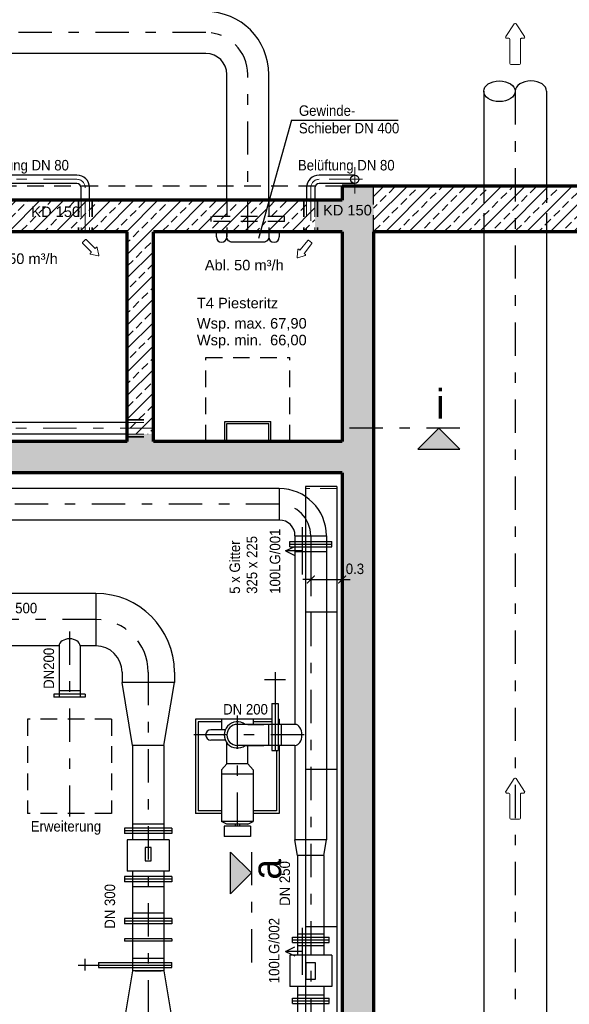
# Model space of a CAD drawing. Header units: metres. Extents: x -5 to 93, y -48 to 79.
# Tile 13 of 91: x 14.35 to 19.6, y -22.98 to -13.59. Entities that reach past the tile are written whole.
import ezdxf

# ---------------------------------------------------------------- set-up
doc = ezdxf.new("R2010")
doc.units = ezdxf.units.M
doc.header["$LTSCALE"] = 0.05
doc.linetypes.add('STRICHPUNKT2', pattern=[12.7, 6.35, -3.175, 0, -3.175])
doc.linetypes.add('VERDECKT2', pattern=[4.7625, 3.175, -1.5875])
for name, color, linetype, lineweight in [('Beschrifttung', 7, 'Continuous', 18), ('Lüftung', 82, 'Continuous', 30), ('Lüftung_mitte', 82, 'STRICHPUNKT2', 20), ('Lüftung_Text', 82, 'Continuous', 20), ('Lüftung_verdeckt', 82, 'VERDECKT2', 20), ('Maschinenbau', 152, 'Continuous', 30), ('Rohre', 160, 'Continuous', 30), ('Rohre_mitte', 160, 'STRICHPUNKT2', 25), ('Rohre_verdeckt', 160, 'VERDECKT2', 25), ('Sonstiges-1', 3, 'Continuous', 25), ('Sonstiges-verdeckt', 3, 'VERDECKT2', 25), ('Wand', 6, 'Continuous', 70), ('Wand-Schraffur', 252, 'Continuous', 20), ('Wand-verdeckt-2', 2, 'VERDECKT2', 35)]:
    doc.layers.add(name, color=color, linetype=linetype, lineweight=lineweight)
doc.layers.add('Lüftung_Schnitte', color=7, linetype='Continuous')
doc.layers.add('Rohre_Text', color=160, linetype='Continuous')
doc.styles.add('Arial', font='arial.ttf', dxfattribs={"width": 0.9})
doc.styles.get("Standard").update_dxf_attribs({"font": 'arial.ttf'})

# ---------------------------------------------------------------- blocks, each defined once
blk = doc.blocks.new('Pfeil')
at = {"layer": 'Beschrifttung'}
for p, q in [((0, -0.04), (0, 0.04)), ((0.01, 0.05), (0.24, 0.05)), ((0.25, 0.06), (0.25, 0.0813)), ((0.3875, 0.0083), (0.2655, 0.0896)), ((0.01, -0.05), (0.24, -0.05)), ((0.25, -0.0813), (0.25, -0.06)), ((0.2655, -0.0896), (0.3875, -0.0083))]:
    blk.add_line(p, q, dxfattribs=at)
for centre, start, end in [((0.01, 0.04), 90, 180), ((0.24, 0.06), 270, 0), ((0.26, 0.0813), 56.30993, 180), ((0.382, 0), 303.69007, 56.30993), ((0.01, -0.04), 180, 270), ((0.24, -0.06), 0, 90), ((0.26, -0.0813), 180, 303.69007)]:
    blk.add_arc(centre, 0.01, start, end, dxfattribs=at)
blk = doc.blocks.new('_ArchTick')
at = {"color": 0, "linetype": 'ByBlock', "const_width": 0.15}
blk.add_lwpolyline([(-0.5, -0.5), (0.5, 0.5)], dxfattribs=at)

msp = doc.modelspace()

# ---------------------------------------------------------------- hatches: boundary and pattern name
at = {"layer": 'Lüftung_Schnitte'}
for points in [[(18.552, -17.6854), (18.352, -17.4854), (18.152, -17.6854)], [(16.3636, -21.9273), (16.5636, -21.7273), (16.3636, -21.5273)]]:
    msp.add_hatch(color=256, dxfattribs=at).paths.add_polyline_path(points)
at = {"layer": 'Wand-Schraffur'}
h = msp.add_hatch(dxfattribs=at)
h.set_pattern_fill('ANSI33', color=256, scale=0.025, style=0)
h.paths.add_polyline_path([(17.6044, -25.9904), (17.5544, -25.9904), (17.5544, -26.0904), (17.6044, -26.0904)])
h.paths.add_polyline_path([(17.5544, -25.6904), (17.4294, -25.6904), (17.4294, -25.9904), (17.5544, -25.9904)])
h.paths.add_polyline_path([(17.6044, -25.6904), (17.5544, -25.6904), (17.5544, -25.9904), (17.6044, -25.9904)])
h.paths.add_polyline_path([(17.7294, -25.6904), (17.6044, -25.6904), (17.6044, -25.9904), (17.7294, -25.9904)])
h.paths.add_polyline_path([(17.7294, -25.3904), (17.6044, -25.3904), (17.6044, -25.6904), (17.7294, -25.6904)])
h.paths.add_polyline_path([(17.6044, -25.3904), (17.5544, -25.3904), (17.5544, -25.6904), (17.6044, -25.6904)])
h.paths.add_polyline_path([(17.5544, -25.3904), (17.4294, -25.3904), (17.4294, -25.6904), (17.5544, -25.6904)])
h.paths.add_polyline_path([(17.6044, -25.2904), (17.5544, -25.2904), (17.5544, -25.3904), (17.6044, -25.3904)], flags=17)
h.paths.add_polyline_path([(17.7294, -15.6104), (17.7294, -15.1754), (17.4294, -15.1754), (17.4294, -15.3104), (17.1694, -15.3104), (17.1694, -15.6104), (17.4294, -15.6104), (17.4294, -17.6104), (15.6294, -17.6104), (15.6294, -17.5404), (15.3794, -17.5404), (15.3794, -17.6104), (11.7794, -17.6104), (11.7794, -17.5404), (11.5294, -17.5404), (11.5294, -17.6104), (7.0294, -17.6104), (7.0294, -16.9104), (6.9061, -16.9104), (6.9061, -17.0104), (6.8561, -17.0104), (6.8561, -16.9104), (6.7294, -16.9104), (6.7294, -17.9104), (17.4294, -17.9104), (17.4294, -25.3904), (17.5544, -25.3904), (17.5544, -25.2904), (17.6044, -25.2904), (17.6044, -25.3904), (17.7294, -25.3904)])
h = msp.add_hatch(dxfattribs=at)
h.set_pattern_fill('ANSI33', color=256, scale=0.025, style=0)
h.paths.add_polyline_path([(18.7794, -15.6104), (18.7794, -15.1754), (17.7294, -15.1754), (17.7294, -15.6104)])
h.paths.add_polyline_path([(18.7794, -15.6104), (19.0794, -15.6104), (19.0794, -15.1754), (18.7794, -15.1754)])
h.paths.add_polyline_path([(19.3794, -15.1754), (19.0794, -15.1754), (19.0794, -15.6104), (19.3794, -15.6104)])
h.paths.add_polyline_path([(19.8544, -15.6104), (19.8544, -15.1754), (19.3794, -15.1754), (19.3794, -15.6104)])
h.paths.add_polyline_path([(19.8544, -15.6104), (19.9794, -15.6104), (19.9794, -15.1754), (19.8544, -15.1754)])
h.paths.add_polyline_path([(19.3616, -27.1859), (19.839, -27.1859), (19.839, -27.0327), (19.3616, -27.0327)], flags=9)
h = msp.add_hatch(dxfattribs=at)
h.set_pattern_fill('ANSI33', color=256, scale=0.025, style=0)
h.paths.add_polyline_path([(6.9061, -16.2104), (6.8561, -16.2104), (6.8561, -16.3104), (6.9061, -16.3104)])
h.paths.add_polyline_path([(6.8561, -16.3104), (6.7294, -16.3104), (6.7294, -16.6104), (6.8561, -16.6104)])
h.paths.add_polyline_path([(6.9061, -16.3104), (6.8561, -16.3104), (6.8561, -16.6104), (6.9061, -16.6104)])
h.paths.add_polyline_path([(7.0294, -16.3104), (6.9061, -16.3104), (6.9061, -16.6104), (7.0294, -16.6104)])
h.paths.add_polyline_path([(6.8561, -16.6104), (6.7294, -16.6104), (6.7294, -16.9104), (6.8561, -16.9104)])
h.paths.add_polyline_path([(6.9061, -16.6104), (6.8561, -16.6104), (6.8561, -16.9104), (6.9061, -16.9104)])
h.paths.add_polyline_path([(7.0294, -16.6104), (6.9061, -16.6104), (6.9061, -16.9104), (7.0294, -16.9104)])
h.paths.add_polyline_path([(6.9061, -16.9104), (6.8561, -16.9104), (6.8561, -17.0104), (6.9061, -17.0104)])
h.paths.add_polyline_path([(7.4294, -15.3104), (7.3894, -15.3104), (7.3894, -15.6104), (7.4294, -15.6104)])
h.paths.add_polyline_path([(7.4694, -15.3104), (7.4294, -15.3104), (7.4294, -15.6104), (7.4694, -15.6104)])
h.paths.add_polyline_path([(13.3294, -15.3104), (7.4694, -15.3104), (7.4694, -15.6104), (11.5294, -15.6104), (11.5294, -17.1804), (11.7794, -17.1804), (11.7794, -15.6104), (13.3294, -15.6104), (13.3294, -15.5144), (13.2294, -15.5144), (13.2294, -15.4644), (13.3294, -15.4644)])
h.paths.add_polyline_path([(11.7794, -17.1804), (11.5294, -17.1804), (11.5294, -17.2354), (11.7794, -17.2354)])
h.paths.add_polyline_path([(11.7794, -17.2354), (11.5294, -17.2354), (11.5294, -17.2904), (11.7794, -17.2904)])
h.paths.add_polyline_path([(11.7794, -17.2904), (11.5294, -17.2904), (11.5294, -17.4304), (11.7794, -17.4304)])
h.paths.add_polyline_path([(11.7794, -17.4304), (11.5294, -17.4304), (11.5294, -17.4854), (11.7794, -17.4854)])
h.paths.add_polyline_path([(11.7794, -17.4854), (11.5294, -17.4854), (11.5294, -17.5404), (11.7794, -17.5404)])
h.paths.add_polyline_path([(13.5794, -15.3104), (13.3294, -15.3104), (13.3294, -15.4644), (13.5794, -15.4644)])
h.paths.add_polyline_path([(13.5794, -15.4644), (13.3294, -15.4644), (13.3294, -15.5144), (13.5794, -15.5144)])
h.paths.add_polyline_path([(13.5794, -15.5144), (13.3294, -15.5144), (13.3294, -15.6104), (13.5794, -15.6104)])
h.paths.add_polyline_path([(13.8294, -15.3104), (13.5794, -15.3104), (13.5794, -15.4644), (13.8294, -15.4644)])
h.paths.add_polyline_path([(13.8294, -15.4644), (13.5794, -15.4644), (13.5794, -15.5144), (13.8294, -15.5144)])
h.paths.add_polyline_path([(13.8294, -15.5144), (13.5794, -15.5144), (13.5794, -15.6104), (13.8294, -15.6104)])
h.paths.add_polyline_path([(13.9294, -15.4644), (13.8294, -15.4644), (13.8294, -15.5144), (13.9294, -15.5144)], flags=16)
h.paths.add_polyline_path([(14.9394, -15.3104), (13.8294, -15.3104), (13.8294, -15.4644), (13.9294, -15.4644), (13.9294, -15.5144), (13.8294, -15.5144), (13.8294, -15.6104), (14.9394, -15.6104)])
h.paths.add_polyline_path([(14.9794, -15.3104), (14.9394, -15.3104), (14.9394, -15.6104), (14.9794, -15.6104)])
h.paths.add_polyline_path([(15.0194, -15.3104), (14.9794, -15.3104), (14.9794, -15.6104), (15.0194, -15.6104)])
h.paths.add_polyline_path([(16.3294, -15.3104), (15.0194, -15.3104), (15.0194, -15.6104), (15.3794, -15.6104), (15.3794, -17.4304), (15.6294, -17.4304), (15.6294, -15.6104), (16.3294, -15.6104), (16.3294, -15.5144), (16.1794, -15.5144), (16.1794, -15.4644), (16.3294, -15.4644)])
h.paths.add_polyline_path([(16.3294, -15.4644), (16.1794, -15.4644), (16.1794, -15.5144), (16.3294, -15.5144)])
h.paths.add_polyline_path([(16.5294, -15.3104), (16.3294, -15.3104), (16.3294, -15.4644), (16.5294, -15.4644)])
h.paths.add_polyline_path([(16.5294, -15.4644), (16.3294, -15.4644), (16.3294, -15.5144), (16.5294, -15.5144)])
h.paths.add_polyline_path([(16.5294, -15.5144), (16.3294, -15.5144), (16.3294, -15.6104), (16.5294, -15.6104)])
h.paths.add_polyline_path([(16.7294, -15.3224), (16.7294, -15.3104), (16.5294, -15.3104), (16.5294, -15.4644), (16.6899, -15.4644)])
h.paths.add_polyline_path([(16.6899, -15.4644), (16.5294, -15.4644), (16.5294, -15.5144), (16.676, -15.5144)])
h.paths.add_polyline_path([(16.8794, -15.4644), (16.7294, -15.4644), (16.7294, -15.5144), (16.8794, -15.5144)], flags=17)
h.paths.add_polyline_path([(16.7294, -15.5144), (16.676, -15.5144), (16.6493, -15.6104), (16.7294, -15.6104)])
h.paths.add_polyline_path([(16.676, -15.5144), (16.5294, -15.5144), (16.5294, -15.6104), (16.6493, -15.6104)])
h.paths.add_polyline_path([(17.0894, -15.3104), (16.7327, -15.3104), (16.7294, -15.3224), (16.7294, -15.4644), (16.8794, -15.4644), (16.8794, -15.5144), (16.7294, -15.5144), (16.7294, -15.6104), (17.0894, -15.6104)])
h.paths.add_polyline_path([(17.1294, -15.3104), (17.0894, -15.3104), (17.0894, -15.6104), (17.1294, -15.6104)])
h.paths.add_polyline_path([(17.1694, -15.3104), (17.1294, -15.3104), (17.1294, -15.6104), (17.1694, -15.6104)])
h.paths.add_polyline_path([(15.6294, -17.4304), (15.3794, -17.4304), (15.3794, -17.4854), (15.6294, -17.4854)])
h.paths.add_polyline_path([(15.6294, -17.4854), (15.3794, -17.4854), (15.3794, -17.5404), (15.6294, -17.5404)])

# ---------------------------------------------------------------- linework, layer by layer
at = {"layer": 'Lüftung', "ltscale": 0.5}
for p, q in [((14.8994, -15.0704), (12.3694, -15.0704)), ((17.5496, -15.0704), (17.2094, -15.0704)), ((14.8994, -15.1504), (12.3694, -15.1504)), ((14.9394, -15.3104), (14.9394, -15.1904)), ((15.0194, -15.3104), (15.0194, -15.1904)), ((17.0894, -15.1904), (17.0894, -15.3104)), ((17.1694, -15.1904), (17.1694, -15.3104)), ((17.5496, -15.1504), (17.2094, -15.1504))]:
    msp.add_line(p, q, dxfattribs=at)
at = {"layer": 'Lüftung'}
for p, q in [((15.3794, -17.4304), (11.7794, -17.4304)), ((15.3794, -17.5404), (11.7794, -17.5404)), ((17.0794, -18.0404), (17.0794, -26.9904)), ((17.3794, -18.0404), (17.0794, -18.0404)), ((17.3794, -18.0404), (17.3794, -26.9904)), ((17.0468, -18.4297), (17.0468, -18.8797)), ((16.8883, -18.6553), (16.977, -18.6118)), ((17.0468, -18.6547), (16.8883, -18.6553)), ((16.8883, -18.6553), (16.977, -18.6989)), ((17.3794, -19.2404), (17.0794, -19.2404)), ((17.3794, -20.7404), (17.0794, -20.7404)), ((17.0468, -22.2498), (17.0468, -22.6998)), ((17.3794, -22.2404), (17.0794, -22.2404)), ((16.8883, -22.4754), (16.977, -22.4318)), ((17.0468, -22.4748), (16.8883, -22.4754)), ((16.8883, -22.4754), (16.977, -22.5189))]:
    msp.add_line(p, q, dxfattribs=at)
at = {"layer": 'Lüftung', "ltscale": 0.5}
msp.add_circle((17.5496, -15.1104), 0.04, dxfattribs=at)
for centre, radius, start, end in [((14.8994, -15.1904), 0.12, 0, 90), ((17.2094, -15.1904), 0.12, 90, 180), ((14.8994, -15.1904), 0.04, 0, 90), ((17.2094, -15.1904), 0.04, 90, 180)]:
    msp.add_arc(centre, radius, start, end, dxfattribs=at)
at = {"layer": 'Lüftung_mitte'}
for p, q in [((17.5496, -15.2455), (17.5496, -14.9951)), ((14.8994, -15.1104), (12.3694, -15.1104)), ((17.6233, -15.1104), (17.2094, -15.1104)), ((14.9794, -15.6104), (14.9794, -15.1904)), ((17.1294, -15.1904), (17.1294, -15.6104)), ((15.6294, -17.4854), (10.2679, -17.4854))]:
    msp.add_line(p, q, dxfattribs=at)
for centre, start, end in [((14.8994, -15.1904), 0, 90), ((17.2094, -15.1904), 90, 180)]:
    msp.add_arc(centre, 0.08, start, end, dxfattribs=at)
at = {"layer": 'Lüftung_Schnitte', "color": 6, "linetype": 'STRICHPUNKT2'}
for p, q in [((18.552, -17.4854), (17.3843, -17.4854)), ((16.5636, -21.5273), (16.5636, -22.695))]:
    msp.add_line(p, q, dxfattribs=at)
at = {"layer": 'Lüftung_Schnitte'}
for points in [[(18.152, -17.6854), (18.552, -17.6854), (18.352, -17.4854)], [(16.3636, -21.9273), (16.3636, -21.5273), (16.5636, -21.7273)]]:
    msp.add_lwpolyline(points, close=True, dxfattribs=at)
at = {"layer": 'Lüftung_verdeckt'}
for p, q in [((14.9394, -15.3104), (14.9394, -15.6104)), ((15.0194, -15.3104), (15.0194, -15.6104)), ((17.0894, -15.3104), (17.0894, -15.6104)), ((17.1694, -15.3104), (17.1694, -15.6104)), ((15.3794, -17.4304), (15.6294, -17.4304)), ((15.3794, -17.5404), (15.6294, -17.5404)), ((17.3794, -18.0604), (17.0794, -18.0604))]:
    msp.add_line(p, q, dxfattribs=at)
at = {"layer": 'Maschinenbau'}
for p, q in [((16.2294, -15.6604), (16.2294, -15.6104)), ((16.3294, -15.6104), (16.3294, -15.6604)), ((16.8294, -15.6104), (16.8294, -15.6604))]:
    msp.add_line(p, q, dxfattribs=at)
msp.add_lwpolyline([(16.7294, -15.6104), (16.7294, -15.6604, -0.414214), (16.6794, -15.7104), (16.3794, -15.7104, -0.414214), (16.3294, -15.6604), (16.3294, -15.6104)], format="xyb", dxfattribs=at)
for centre, start, end in [((16.2794, -15.6604), 180, 270), ((16.2794, -15.6604), 270, 0), ((16.7794, -15.6604), 180, 270), ((16.7794, -15.6604), 270, 0)]:
    msp.add_arc(centre, 0.05, start, end, dxfattribs=at)
at = {"layer": 'Rohre', "ltscale": 0.5}
for p, q in [((16.1294, -13.9104), (4.2758, -13.9104)), ((16.3294, -15.3104), (16.3294, -14.1104)), ((16.7294, -15.3104), (16.7294, -14.1104))]:
    msp.add_line(p, q, dxfattribs=at)
at = {"layer": 'Rohre'}
for p, q in [((18.7794, -14.2706), (18.7794, -15.1754)), ((19.3794, -14.2706), (19.3794, -15.1754)), ((18.7794, -15.6104), (18.7794, -25.0904)), ((19.3794, -15.6104), (19.3794, -25.0904)), ((16.8294, -18.0604), (11.9294, -18.0604)), ((16.8294, -18.0604), (16.8294, -18.3604)), ((16.8294, -18.3604), (11.9294, -18.3604)), ((16.9294, -18.5664), (17.3294, -18.5664)), ((16.9294, -18.6164), (16.9294, -18.5664)), ((16.9294, -18.5914), (17.3294, -18.5914)), ((16.9794, -18.5104), (16.9794, -20.3104)), ((16.9794, -18.5104), (17.2794, -18.5104)), ((17.2794, -18.5104), (17.2794, -21.4104)), ((17.3294, -18.6164), (17.3294, -18.5664)), ((16.9294, -18.6164), (17.3294, -18.6164)), ((16.9794, -18.6604), (17.2794, -18.6604)), ((15.0794, -19.0604), (12.7294, -19.0604)), ((15.0794, -19.0604), (15.0794, -19.5604)), ((14.7294, -19.5604), (13.3294, -19.5604)), ((14.7294, -19.5604), (14.7294, -20.0504)), ((15.0794, -19.5604), (14.9294, -19.5604)), ((14.9294, -19.5604), (14.9294, -20.0504)), ((15.3294, -19.8104), (15.3294, -19.9104)), ((15.8294, -19.8104), (15.8294, -19.9104)), ((16.7894, -19.8103), (16.7894, -20.5604)), ((15.8294, -19.9104), (15.3294, -19.9104)), ((15.4294, -20.5104), (15.3294, -19.9104)), ((15.7294, -20.5104), (15.8294, -19.9104)), ((16.6894, -19.8821), (16.8894, -19.8821)), ((14.9294, -19.9904), (14.7294, -19.9904)), ((14.9794, -20.0204), (14.6794, -20.0204)), ((14.6794, -20.0204), (14.6794, -20.0504)), ((14.9794, -20.0504), (14.6794, -20.0504)), ((14.9794, -20.0204), (14.9794, -20.0504)), ((16.7594, -20.1104), (16.7594, -20.5604)), ((16.7594, -20.1104), (16.8194, -20.1104)), ((16.8194, -20.1104), (16.8194, -20.5604)), ((16.5794, -20.2604), (16.0294, -20.2604)), ((16.0294, -20.2604), (16.0294, -21.1604)), ((16.2794, -20.2854), (16.0544, -20.2854)), ((16.0544, -20.2854), (16.0544, -21.1354)), ((16.2794, -20.2604), (16.2794, -20.3604)), ((16.7594, -20.2604), (16.5794, -20.2604)), ((16.5794, -20.2604), (16.5794, -20.3104)), ((16.7594, -20.2854), (16.5794, -20.2854)), ((16.8294, -20.2604), (16.8194, -20.2604)), ((16.8294, -20.2604), (16.8294, -20.3104)), ((16.3148, -20.3604), (16.177, -20.3604)), ((16.9794, -20.3104), (16.4294, -20.3104)), ((16.5294, -20.3104), (16.6818, -20.3104)), ((16.7294, -20.5104), (16.7294, -20.3104)), ((16.8494, -20.5104), (16.8494, -20.3104)), ((16.3148, -20.4604), (16.177, -20.4604)), ((15.7294, -20.5104), (15.4294, -20.5104)), ((15.4294, -20.5104), (15.4294, -21.4104)), ((15.7294, -20.5104), (15.7294, -21.4104)), ((16.3294, -20.6854), (16.3294, -20.4854)), ((16.9794, -20.5104), (16.4294, -20.5104)), ((16.5044, -20.5104), (16.6818, -20.5104)), ((16.5294, -20.6854), (16.5294, -20.5104)), ((16.7594, -20.5604), (16.8194, -20.5604)), ((16.8044, -20.5604), (16.8044, -21.1354)), ((16.8294, -20.5104), (16.8294, -21.1604)), ((16.9794, -20.5104), (16.9794, -21.4104)), ((16.2794, -20.7426), (16.3294, -20.6854)), ((16.2794, -20.7426), (16.2794, -21.2354)), ((16.5294, -20.6854), (16.3294, -20.6854)), ((16.5794, -20.7426), (16.5294, -20.6854)), ((16.5794, -20.7426), (16.5794, -21.2354)), ((16.5794, -20.7854), (16.2794, -20.7854)), ((16.2794, -21.1604), (16.0294, -21.1604)), ((16.2794, -21.1354), (16.0544, -21.1354)), ((16.8044, -21.1354), (16.5794, -21.1354)), ((16.8294, -21.1604), (16.5794, -21.1604)), ((15.8044, -21.3012), (15.3544, -21.3012)), ((15.3544, -21.3012), (15.3544, -21.3512)), ((15.7294, -21.2604), (15.4294, -21.2604)), ((15.8044, -21.3012), (15.8044, -21.3512)), ((16.5794, -21.2354), (16.2794, -21.2354)), ((16.3294, -21.2604), (16.2794, -21.2354)), ((16.5544, -21.2804), (16.3044, -21.2804)), ((16.3044, -21.2804), (16.3044, -21.3804)), ((16.5294, -21.2604), (16.3294, -21.2604)), ((16.4094, -21.2604), (16.4094, -21.2804)), ((16.4494, -21.2604), (16.4494, -21.2804)), ((16.5294, -21.2604), (16.5794, -21.2354)), ((16.5544, -21.2804), (16.5544, -21.3804)), ((15.8044, -21.3262), (15.3544, -21.3262)), ((15.8044, -21.3512), (15.3544, -21.3512)), ((15.7794, -21.4104), (15.3794, -21.4104)), ((15.3794, -21.4104), (15.3794, -21.7104)), ((15.7794, -21.4104), (15.7794, -21.7104)), ((16.5544, -21.3804), (16.3044, -21.3804)), ((17.2794, -21.4104), (16.9794, -21.4104)), ((17.0044, -21.5604), (16.9794, -21.4104)), ((17.2544, -21.5604), (17.2794, -21.4104)), ((17.0044, -21.5604), (17.0044, -22.5108)), ((17.2544, -21.5604), (17.0044, -21.5604)), ((17.2544, -21.5604), (17.2544, -22.5108)), ((15.8044, -21.7614), (15.3544, -21.7614)), ((15.3544, -21.7614), (15.3544, -21.8114)), ((15.8044, -21.7864), (15.3544, -21.7864)), ((15.7794, -21.7104), (15.3794, -21.7104)), ((15.4294, -21.7104), (15.4294, -22.6604)), ((15.7294, -21.7104), (15.7294, -22.6604)), ((15.8044, -21.7614), (15.8044, -21.8114)), ((15.8044, -21.8114), (15.3544, -21.8114)), ((15.7294, -21.8604), (15.4294, -21.8604)), ((15.8044, -22.1614), (15.3544, -22.1614)), ((15.3544, -22.1614), (15.3544, -22.2114)), ((15.7294, -22.1104), (15.4294, -22.1104)), ((15.8044, -22.1614), (15.8044, -22.2114)), ((15.8044, -22.1864), (15.3544, -22.1864)), ((15.8044, -22.2114), (15.3544, -22.2114)), ((16.9544, -22.3404), (17.3044, -22.3404)), ((16.9544, -22.3904), (16.9544, -22.3404)), ((17.2544, -22.3104), (17.0044, -22.3104)), ((17.3044, -22.3904), (17.3044, -22.3404)), ((15.8044, -22.354), (15.3544, -22.354)), ((15.3544, -22.354), (15.3544, -22.379)), ((15.8044, -22.379), (15.3544, -22.379)), ((15.8044, -22.354), (15.8044, -22.379)), ((16.9544, -22.3654), (17.3044, -22.3654)), ((16.9544, -22.3904), (17.3044, -22.3904)), ((17.0044, -22.4204), (17.2544, -22.4204)), ((16.9294, -22.5108), (16.9294, -22.8108)), ((17.3294, -22.5108), (16.9294, -22.5108)), ((17.3294, -22.5108), (17.3294, -22.8108)), ((14.9097, -22.6054), (15.8044, -22.6054)), ((14.9759, -22.5471), (14.9759, -22.658)), ((15.1044, -22.5804), (15.8044, -22.5804)), ((15.1044, -22.5804), (15.1044, -22.6304)), ((15.1044, -22.6304), (15.8044, -22.6304)), ((15.7294, -22.5443), (15.4294, -22.5443)), ((15.8044, -22.6304), (15.8044, -22.5804)), ((15.4294, -22.6604), (15.3294, -23.2604)), ((15.7294, -22.6604), (15.4294, -22.6604)), ((15.4544, -22.6604), (15.7044, -22.6604)), ((15.7294, -22.6604), (15.8294, -23.2604)), ((17.3294, -22.8108), (16.9294, -22.8108)), ((17.0044, -22.8108), (17.0044, -23.9604)), ((17.2544, -22.8108), (17.2544, -23.9604)), ((17.2544, -22.8922), (17.0044, -22.8922)), ((16.9544, -22.9222), (17.3044, -22.9222)), ((16.9544, -22.9722), (16.9544, -22.9222)), ((16.9544, -22.9472), (17.3044, -22.9472)), ((16.9544, -22.9722), (17.3044, -22.9722)), ((17.3044, -22.9722), (17.3044, -22.9222))]:
    msp.add_line(p, q, dxfattribs=at)
for points in [[(15.5514, -21.4827), (15.5514, -21.6122), (15.6089, -21.6122), (15.6089, -21.4827)], [(17.0824, -22.7415), (17.1734, -22.7415), (17.1734, -22.5831), (17.0824, -22.5831)]]:
    msp.add_lwpolyline(points, close=True, dxfattribs=at)
at = {"layer": 'Rohre', "ltscale": 0.5}
for radius in [0.6, 0.2]:
    msp.add_arc((16.1294, -14.1104), radius, 0, 90, dxfattribs=at)
at = {"layer": 'Rohre'}
for centre, radius, start, end in [((16.8294, -18.5104), 0.45, 0, 90), ((16.8294, -18.5104), 0.15, 0, 90), ((15.0794, -19.8104), 0.75, 0, 90), ((15.0794, -19.8104), 0.25, 0, 90), ((16.4294, -20.4104), 0.125, 53.1301, 306.8699), ((16.177, -20.4104), 0.05, 90, 270), ((16.4294, -20.4104), 0.1, 90, 270)]:
    msp.add_arc(centre, radius, start, end, dxfattribs=at)
msp.add_ellipse((18.9294, -14.2706), major_axis=(-0.15, 0), ratio=0.656099, dxfattribs=at)
for centre, major_axis, ratio in [((19.2294, -14.2706), (-0.15, 0), 0.656099), ((14.8294, -19.5604), (-0.1, 0), 0.665665), ((16.9794, -20.4104), (0, 0.1), 0.665665)]:
    msp.add_ellipse(centre, major_axis=major_axis, ratio=ratio, start_param=3.141593, end_param=6.283185, dxfattribs=at)
at = {"layer": 'Rohre_mitte'}
for p, q in [((16.1294, -13.7104), (4.1232, -13.7104)), ((16.5294, -15.6104), (16.5294, -14.1104)), ((19.0794, -14.2706), (19.0794, -25.0904)), ((16.8294, -18.2104), (11.9294, -18.2104)), ((17.1294, -18.5104), (17.1294, -24.1104)), ((15.0794, -19.3104), (7.9294, -19.3104)), ((14.8294, -19.4227), (14.8294, -21.1872)), ((15.5794, -19.8104), (15.5794, -23.3604)), ((16.4294, -20.2253), (16.4294, -21.4028)), ((17.0674, -20.4104), (15.9729, -20.4104))]:
    msp.add_line(p, q, dxfattribs=at)
for centre, radius in [((16.1294, -14.1104), 0.4), ((16.8294, -18.5104), 0.3), ((15.0794, -19.8104), 0.5)]:
    msp.add_arc(centre, radius, 0, 90, dxfattribs=at)
at = {"layer": 'Rohre_Text'}
for p, q in [((16.9449, -14.5473), (16.6312, -15.6753)), ((16.9449, -14.5473), (17.9641, -14.5473)), ((17.1294, -18.6604), (17.1294, -18.9902)), ((17.4294, -18.6604), (17.4294, -18.9902)), ((17.1294, -18.9277), (17.0544, -18.9277)), ((17.1294, -18.9277), (17.4294, -18.9277)), ((17.4294, -18.9277), (17.5044, -18.9277))]:
    msp.add_line(p, q, dxfattribs=at)
at = {"layer": 'Rohre_verdeckt'}
for p, q in [((18.7794, -15.1754), (18.7794, -15.6104)), ((19.3794, -15.1754), (19.3794, -15.6104)), ((16.3294, -15.3104), (16.3294, -15.6104)), ((16.7294, -15.3104), (16.7294, -15.6104)), ((16.1794, -15.5144), (16.1794, -15.4644)), ((16.8794, -15.4644), (16.1794, -15.4644)), ((16.8794, -15.5144), (16.8794, -15.4644)), ((16.8794, -15.5144), (16.1794, -15.5144)), ((15.2294, -20.2604), (14.4294, -20.2604)), ((14.4294, -20.2604), (14.4294, -21.1604)), ((15.2294, -20.2604), (15.2294, -21.1604)), ((15.2294, -21.1604), (14.4294, -21.1604))]:
    msp.add_line(p, q, dxfattribs=at)
at = {"layer": 'Sonstiges-1'}
for p, q in [((16.3094, -17.4204), (16.7494, -17.4204)), ((16.3294, -17.4404), (16.7294, -17.4404))]:
    msp.add_line(p, q, dxfattribs=at)
for points in [[(16.3094, -17.6104), (16.3094, -17.4204)], [(16.3294, -17.6104), (16.3294, -17.4404)], [(16.7294, -17.6104), (16.7294, -17.4404)], [(16.7494, -17.6104), (16.7494, -17.4204)]]:
    msp.add_lwpolyline(points, dxfattribs=at)
at = {"layer": 'Sonstiges-verdeckt'}
for p, q in [((17.4294, -15.1754), (5.1444, -15.1754)), ((17.7294, -15.6104), (17.7294, -15.1754)), ((16.1294, -16.8104), (16.9294, -16.8104))]:
    msp.add_line(p, q, dxfattribs=at)
for points in [[(16.1294, -17.6104), (16.1294, -16.8104)], [(16.9294, -17.6104), (16.9294, -16.8104)]]:
    msp.add_lwpolyline(points, dxfattribs=at)
at = {"layer": 'Wand'}
for p, q in [((17.4294, -15.1754), (17.4294, -15.3104)), ((17.4294, -15.3104), (5.2794, -15.3104)), ((15.3794, -17.6104), (15.3794, -15.6104)), ((15.6294, -17.6104), (15.6294, -15.6104)), ((17.4294, -15.6104), (17.4294, -17.6104)), ((17.7294, -15.6104), (17.7294, -34.6904)), ((26.6594, -15.6104), (17.7294, -15.6104)), ((15.3794, -17.6104), (11.7794, -17.6104)), ((17.4294, -17.6104), (15.6294, -17.6104)), ((17.4294, -17.9104), (6.7294, -17.9104)), ((17.4294, -17.9104), (17.4294, -27.3904))]:
    msp.add_line(p, q, dxfattribs=at)
for points in [[(17.4294, -35.1254), (27.0944, -35.1254), (27.0944, -15.1754), (17.4294, -15.1754)], [(15.3794, -15.6104), (11.7794, -15.6104)], [(17.4294, -15.6104), (15.6294, -15.6104)]]:
    msp.add_lwpolyline(points, dxfattribs=at)
at = {"layer": 'Wand-verdeckt-2'}
for p, q in [((14.9144, -15.3104), (14.9144, -15.6104)), ((15.0444, -15.3104), (15.0444, -15.6104)), ((17.0644, -15.3104), (17.0644, -15.6104)), ((17.1944, -15.3104), (17.1944, -15.6104)), ((15.3794, -17.4054), (15.6294, -17.4054)), ((15.3794, -17.5654), (15.6294, -17.5654))]:
    msp.add_line(p, q, dxfattribs=at)

# ---------------------------------------------------------------- block references
at = {"layer": 'Lüftung_Text'}
for p, xscale, yscale, zscale, rotation in [((14.9675, -15.6999), 0.4999999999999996, 0.4999999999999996, 0.4999999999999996, 314.8089282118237), ((17.1236, -15.7044), 0.4999999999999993, 0.4999999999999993, 0.4999999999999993, 231.9600496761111)]:
    msp.add_blockref('Pfeil', p, dxfattribs=dict(at, xscale=xscale, yscale=yscale, zscale=zscale, rotation=rotation))
at = {"layer": 'Rohre_Text', "xscale": -1, "rotation": 270}
for p in [(19.0794, -14.0153), (19.0794, -21.2147)]:
    msp.add_blockref('Pfeil', p, dxfattribs=at)
at = {"layer": 'Rohre_Text', "xscale": 0.075, "yscale": 0.075, "zscale": 0.075}
msp.add_blockref('_ArchTick', (17.1294, -18.9277), dxfattribs=at)
at = {"layer": 'Rohre_Text', "xscale": 0.075, "yscale": 0.075, "zscale": 0.075, "rotation": 180}
msp.add_blockref('_ArchTick', (17.4294, -18.9277), dxfattribs=at)

# ---------------------------------------------------------------- texts
at = {"layer": 'Beschrifttung'}
for s, p in [('KD 150', (14.4638, -15.4696)), ('KD 150', (17.2463, -15.4547)), ('Abl. 50 m³/h', (13.9637, -15.9176)), ('Abl. 50 m³/h', (16.119, -15.979)), ('T4 Piesteritz', (16.0432, -16.3406)), ('Wsp. max. 67,90', (16.0432, -16.5342)), ('Wsp. min.  66,00', (16.0432, -16.6936))]:
    msp.add_text(s, height=0.1, dxfattribs=at).set_placement(p)
at = {"layer": 'Lüftung_Schnitte', "color": 6, "style": 'Arial', "width": 0.9}
msp.add_text('i', height=0.28, dxfattribs=at).set_placement((18.3262, -17.3938))
msp.add_text('a', height=0.28, rotation=90, dxfattribs=at).set_placement((16.8471, -21.7904))
at = {"layer": 'Lüftung_Text', "style": 'Arial', "width": 0.9}
for p in [(13.9005, -15.0258), (17.0074, -15.0258)]:
    msp.add_text('Belüftung DN 80', height=0.1, dxfattribs=at).set_placement(p)
for s, p in [('100LG/001', (16.839, -19.0645)), ('5 x Gitter', (16.4553, -19.0645)), ('325 x 225', (16.6186, -19.0645)), ('100LG/002', (16.8302, -22.7785))]:
    msp.add_text(s, height=0.1, rotation=90, dxfattribs=at).set_placement(p)
at = {"layer": 'Rohre_Text', "style": 'Arial', "width": 0.9}
for s, p in [('Gewinde-', (17.0167, -14.5052)), ('Schieber DN 400', (17.0167, -14.6723)), ('DN 500', (14.0943, -19.2503)), ('DN 200', (16.2945, -20.2158)), ('Erweiterung', (14.4592, -21.3318))]:
    msp.add_text(s, height=0.1, dxfattribs=at).set_placement(p)
for s, p in [('DN200', (14.6811, -19.9708)), ('DN 250', (16.9316, -22.0404)), ('DN 300', (15.2635, -22.2589))]:
    msp.add_text(s, height=0.1, rotation=90, dxfattribs=at).set_placement(p)
at = {"layer": 'Rohre_Text', "insert": (17.551, -18.8266), "char_height": 0.1, "attachment_point": 5, "style": 'Arial'}
msp.add_mtext('\\A1;0.3', dxfattribs=at)

doc.saveas('drawing.dxf')
